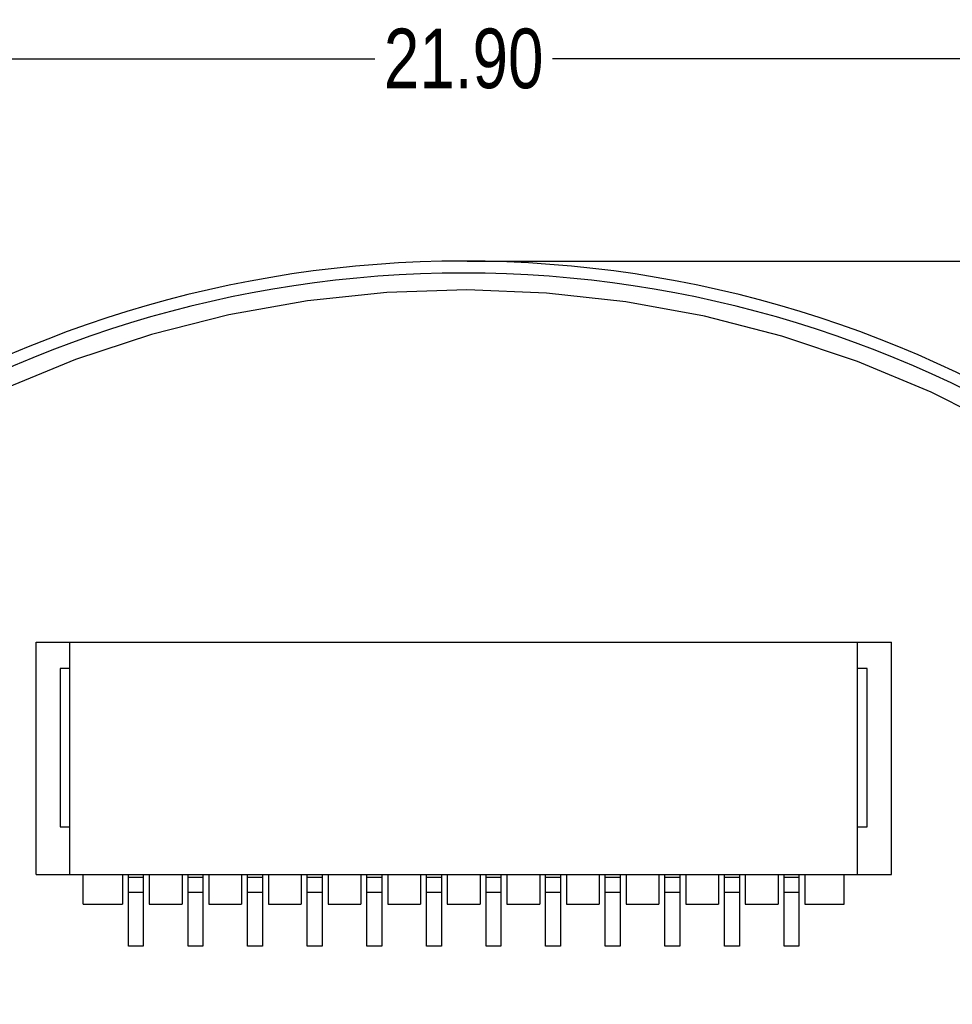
# Model space of a CAD drawing. Header units: millimetres. Extents: x 64 to 213, y 7 to 77.
# Tile 38 of 49: x 178 to 194, y 36 to 52. Entities that reach past the tile are written whole.
import ezdxf

# ---------------------------------------------------------------- set-up
doc = ezdxf.new("R2010")
doc.units = ezdxf.units.MM
doc.header["$LTSCALE"] = 1.21
doc.header["$MEASUREMENT"] = 0
doc.header["$PDMODE"] = 3
doc.header["$PDSIZE"] = 0.3125
doc.layers.get('0').update_dxf_attribs({"linetype": 'CONTINUOUS'})
doc.layers.get('DEFPOINTS').update_dxf_attribs({"linetype": 'CONTINUOUS'})
doc.layers.add('Dim', color=3, linetype='CONTINUOUS', lineweight=25)
doc.styles.get("Standard").update_dxf_attribs({"font": 'txt', "width": 0.8})
doc.dimstyles.get("Standard").update_dxf_attribs({"dimtxt": 0.15625, "dimasz": 0.1875, "dimexe": 0.125, "dimexo": 0.0625, "dimgap": 0.09, "dimtad": 0, "dimtih": 1, "dimtoh": 1, "dimzin": 4, "dimdsep": 46, "dimtxsty": 'STANDARD', "dimblk": '_FILLED', "dimblk1": '_FILLED', "dimblk2": '_FILLED', "dimcen": 0.09, "dimazin": 1, "dimtp": 0.01, "dimtm": 0.01, "dimtfac": 1, "dimtofl": 0, "dimtmove": 0, "dimatfit": 3, "dimldrblk": '_FILLED', "dimfxl": 1, "dimtolj": 1, "dimtzin": 4, "dimarcsym": 0})

# ---------------------------------------------------------------- blocks, each defined once
blk = doc.blocks.new('_FILLED')
at = {"color": 0, "linetype": 'ByBlock'}
blk.add_solid([(0, 0), (-1, 0.167), (-1, -0.167)], dxfattribs=at)
blk = doc.blocks.new('*D17')
at = {"color": 0, "linetype": 'ByBlock', "lineweight": -2}
for p, q in [((174.468, 40.573), (174.468, 51.713)), ((196.368, 40.573), (196.368, 51.713)), ((174.468, 51.588), (183.928, 51.588)), ((196.368, 51.588), (186.908, 51.588))]:
    blk.add_line(p, q, dxfattribs=at)
at = {"layer": 'DEFPOINTS', "color": 0, "linetype": 'ByBlock'}
for p in [(174.468, 40.51), (196.368, 40.51)]:
    blk.add_point(p, dxfattribs=at)
at = {"color": 0, "linetype": 'ByBlock', "lineweight": -2, "rotation": 180}
blk.add_blockref('_FILLED', (174.468, 51.588), dxfattribs=at)
at = {"color": 0, "linetype": 'ByBlock', "lineweight": -2}
blk.add_blockref('_FILLED', (196.368, 51.588), dxfattribs=at)
at = {"color": 0, "linetype": 'ByBlock', "lineweight": -2, "insert": (185.418, 51.588), "char_height": 1, "attachment_point": 5}
blk.add_mtext('\\A1;21.90', dxfattribs=at)
blk = doc.blocks.new('*D21')
at = {"color": 0, "linetype": 'ByBlock', "lineweight": -2}
for p, q in [((197.831, 39.51), (210.099, 39.51)), ((209.974, 38.51), (209.974, 25.024)), ((209.974, 8.158), (209.974, 21.644)), ((189.901, 7.158), (210.099, 7.158))]:
    blk.add_line(p, q, dxfattribs=at)
at = {"layer": 'DEFPOINTS', "color": 0, "linetype": 'ByBlock'}
for p in [(197.768, 39.51), (189.839, 7.158)]:
    blk.add_point(p, dxfattribs=at)
at = {"color": 0, "linetype": 'ByBlock', "lineweight": -2}
for p, rotation in [((209.974, 39.51), 90), ((209.974, 7.158), 270)]:
    blk.add_blockref('_FILLED', p, dxfattribs=dict(at, rotation=rotation))
at = {"color": 0, "linetype": 'ByBlock', "lineweight": -2, "insert": (209.974, 23.334), "char_height": 1, "attachment_point": 5, "rotation": 90}
blk.add_mtext('\\A1;32.35', dxfattribs=at)
blk = doc.blocks.new('*D23')
at = {"color": 0, "linetype": 'ByBlock', "lineweight": -2}
for p, q in [((185.477, 48.194), (212.486, 48.194)), ((212.361, 48.194), (212.361, 28.766)), ((212.361, 7.158), (212.361, 26.586)), ((189.901, 7.158), (212.486, 7.158))]:
    blk.add_line(p, q, dxfattribs=at)
at = {"layer": 'DEFPOINTS', "color": 0, "linetype": 'ByBlock'}
for p in [(185.415, 48.194), (189.839, 7.158)]:
    blk.add_point(p, dxfattribs=at)
at = {"color": 0, "linetype": 'ByBlock', "lineweight": -2}
for p, rotation in [((212.361, 48.194), 90), ((212.361, 7.158), 270)]:
    blk.add_blockref('_FILLED', p, dxfattribs=dict(at, rotation=rotation))
at = {"color": 0, "linetype": 'ByBlock', "lineweight": -2, "insert": (212.361, 27.676), "char_height": 1, "attachment_point": 5, "rotation": 90}
blk.add_mtext('\\A1;41.0', dxfattribs=at)

msp = doc.modelspace()

# ---------------------------------------------------------------- linework, layer by layer
at = {"color": 7, "linetype": 'Continuous'}
for p, q in [((184.13, 47.666), (182.797, 47.526)), ((185.469, 47.71), (184.13, 47.666)), ((186.807, 47.659), (185.469, 47.71)), ((188.139, 47.512), (186.807, 47.659)), ((182.797, 47.526), (181.478, 47.291)), ((189.457, 47.271), (188.139, 47.512)), ((181.478, 47.291), (180.18, 46.963)), ((190.754, 46.937), (189.457, 47.271)), ((180.18, 46.963), (178.907, 46.543)), ((192.024, 46.511), (190.754, 46.937)), ((178.907, 46.543), (177.668, 46.033)), ((193.261, 45.995), (192.024, 46.511)), ((194.457, 45.392), (193.261, 45.995)), ((178.243, 37.903), (178.243, 41.803)), ((178.243, 41.803), (192.593, 41.803)), ((178.811, 37.903), (178.811, 41.803)), ((192.025, 37.903), (192.025, 41.803)), ((192.593, 37.903), (192.593, 41.803)), ((178.648, 41.362), (178.648, 38.704)), ((178.811, 41.362), (178.648, 41.362)), ((192.189, 41.362), (192.025, 41.362)), ((192.189, 38.704), (192.189, 41.362)), ((178.648, 38.704), (178.811, 38.704)), ((192.025, 38.704), (192.189, 38.704)), ((178.243, 37.903), (192.593, 37.903)), ((179.033, 37.403), (179.033, 37.903)), ((179.693, 37.903), (179.693, 37.403)), ((179.793, 36.703), (179.793, 37.903)), ((180.043, 37.853), (179.793, 37.853)), ((180.043, 37.903), (180.043, 36.703)), ((180.143, 37.903), (180.143, 37.403)), ((180.693, 37.903), (180.693, 37.403)), ((180.793, 36.703), (180.793, 37.903)), ((181.043, 37.853), (180.793, 37.853)), ((181.043, 37.903), (181.043, 36.703)), ((181.143, 37.903), (181.143, 37.403)), ((181.693, 37.903), (181.693, 37.403)), ((181.793, 36.703), (181.793, 37.903)), ((182.043, 37.853), (181.793, 37.853)), ((182.043, 37.903), (182.043, 36.703)), ((182.143, 37.903), (182.143, 37.403)), ((182.693, 37.903), (182.693, 37.403)), ((182.793, 36.703), (182.793, 37.903)), ((183.043, 37.853), (182.793, 37.853)), ((183.043, 37.903), (183.043, 36.703)), ((183.143, 37.903), (183.143, 37.403)), ((183.693, 37.903), (183.693, 37.403)), ((183.793, 36.703), (183.793, 37.903)), ((184.043, 37.853), (183.793, 37.853)), ((184.043, 37.903), (184.043, 36.703)), ((184.143, 37.903), (184.143, 37.403)), ((184.693, 37.903), (184.693, 37.403)), ((184.793, 36.703), (184.793, 37.903)), ((185.043, 37.853), (184.793, 37.853)), ((185.043, 37.903), (185.043, 36.703)), ((185.143, 37.903), (185.143, 37.403)), ((185.693, 37.903), (185.693, 37.403)), ((185.793, 36.703), (185.793, 37.903)), ((186.043, 37.853), (185.793, 37.853)), ((186.043, 37.903), (186.043, 36.703)), ((186.143, 37.903), (186.143, 37.403)), ((186.693, 37.903), (186.693, 37.403)), ((186.793, 36.703), (186.793, 37.903)), ((187.043, 37.853), (186.793, 37.853)), ((187.043, 37.903), (187.043, 36.703)), ((187.143, 37.903), (187.143, 37.403)), ((187.693, 37.903), (187.693, 37.403)), ((187.793, 36.703), (187.793, 37.903)), ((188.043, 37.853), (187.793, 37.853)), ((188.043, 37.903), (188.043, 36.703)), ((188.143, 37.903), (188.143, 37.403)), ((188.693, 37.903), (188.693, 37.403)), ((188.793, 36.703), (188.793, 37.903)), ((189.043, 37.853), (188.793, 37.853)), ((189.043, 37.903), (189.043, 36.703)), ((189.143, 37.903), (189.143, 37.403)), ((189.693, 37.903), (189.693, 37.403)), ((189.793, 36.703), (189.793, 37.903)), ((190.043, 37.853), (189.793, 37.853)), ((190.043, 37.903), (190.043, 36.703)), ((190.143, 37.903), (190.143, 37.403)), ((190.693, 37.903), (190.693, 37.403)), ((190.793, 36.703), (190.793, 37.903)), ((191.043, 37.853), (190.793, 37.853)), ((191.043, 37.903), (191.043, 36.703)), ((191.143, 37.903), (191.143, 37.403)), ((191.804, 37.403), (191.804, 37.903)), ((180.043, 37.603), (179.793, 37.603)), ((181.043, 37.603), (180.793, 37.603)), ((182.043, 37.603), (181.793, 37.603)), ((183.043, 37.603), (182.793, 37.603)), ((184.043, 37.603), (183.793, 37.603)), ((185.043, 37.603), (184.793, 37.603)), ((186.043, 37.603), (185.793, 37.603)), ((187.043, 37.603), (186.793, 37.603)), ((188.043, 37.603), (187.793, 37.603)), ((189.043, 37.603), (188.793, 37.603)), ((190.043, 37.603), (189.793, 37.603)), ((191.043, 37.603), (190.793, 37.603)), ((179.033, 37.403), (179.693, 37.403)), ((180.143, 37.403), (180.693, 37.403)), ((181.143, 37.403), (181.693, 37.403)), ((182.143, 37.403), (182.693, 37.403)), ((183.143, 37.403), (183.693, 37.403)), ((184.143, 37.403), (184.693, 37.403)), ((185.143, 37.403), (185.693, 37.403)), ((186.143, 37.403), (186.693, 37.403)), ((187.143, 37.403), (187.693, 37.403)), ((188.143, 37.403), (188.693, 37.403)), ((189.143, 37.403), (189.693, 37.403)), ((190.143, 37.403), (190.693, 37.403)), ((191.143, 37.403), (191.804, 37.403)), ((180.043, 36.703), (179.793, 36.703)), ((181.043, 36.703), (180.793, 36.703)), ((182.043, 36.703), (181.793, 36.703)), ((183.043, 36.703), (182.793, 36.703)), ((184.043, 36.703), (183.793, 36.703)), ((185.043, 36.703), (184.793, 36.703)), ((186.043, 36.703), (185.793, 36.703)), ((187.043, 36.703), (186.793, 36.703)), ((188.043, 36.703), (187.793, 36.703)), ((189.043, 36.703), (188.793, 36.703)), ((190.043, 36.703), (189.793, 36.703)), ((191.043, 36.703), (190.793, 36.703))]:
    msp.add_line(p, q, dxfattribs=at)
for radius in [19.255, 19.055]:
    msp.add_arc((185.415, 28.939), radius, 315, 225, dxfattribs=at)

# ---------------------------------------------------------------- dimensions: what is measured, and where the dimension line sits
at = {"layer": 'Dim'}
dim = msp.add_linear_dim(base=(196.368, 51.588), p1=(174.468, 40.51), p2=(196.368, 40.51), dimstyle='STANDARD', override={"dimtxt": 1, "dimasz": 1, "dimtih": 0, "dimtoh": 0, "dimzin": 0, "dimcen": 0.198, "dimadec": 0, "dimazin": 0, "dimtp": 0, "dimtm": 0, "dimtdec": 4, "dimtzin": 0}, dxfattribs=at)
dim.commit()
dim.dimension.update_dxf_attribs({"geometry": '*D17', "text_midpoint": (185.418, 51.588)})
dim = msp.add_linear_dim(base=(212.361, 7.158), p1=(185.415, 48.194), p2=(189.839, 7.158), angle=90, dimstyle='STANDARD', override={"dimtxt": 1, "dimasz": 1, "dimtih": 0, "dimtoh": 0, "dimdec": 1, "dimzin": 0, "dimcen": 0.198, "dimadec": 0, "dimazin": 0, "dimtp": 0, "dimtm": 0, "dimtdec": 4, "dimtzin": 0}, dxfattribs=at)
dim.commit()
dim.dimension.update_dxf_attribs({"geometry": '*D23', "text_midpoint": (212.361, 27.676)})
dim = msp.add_linear_dim(base=(209.974, 39.51), p1=(189.839, 7.158), p2=(197.768, 39.51), angle=90, dimstyle='STANDARD', override={"dimtxt": 1, "dimasz": 1, "dimtih": 0, "dimtoh": 0, "dimzin": 0, "dimcen": 0.198, "dimadec": 0, "dimazin": 0, "dimtp": 0, "dimtm": 0, "dimtdec": 4, "dimtzin": 0}, dxfattribs=at)
dim.commit()
dim.dimension.update_dxf_attribs({"geometry": '*D21', "text_midpoint": (209.974, 23.334), "dimtype": 160})

doc.saveas('drawing.dxf')
